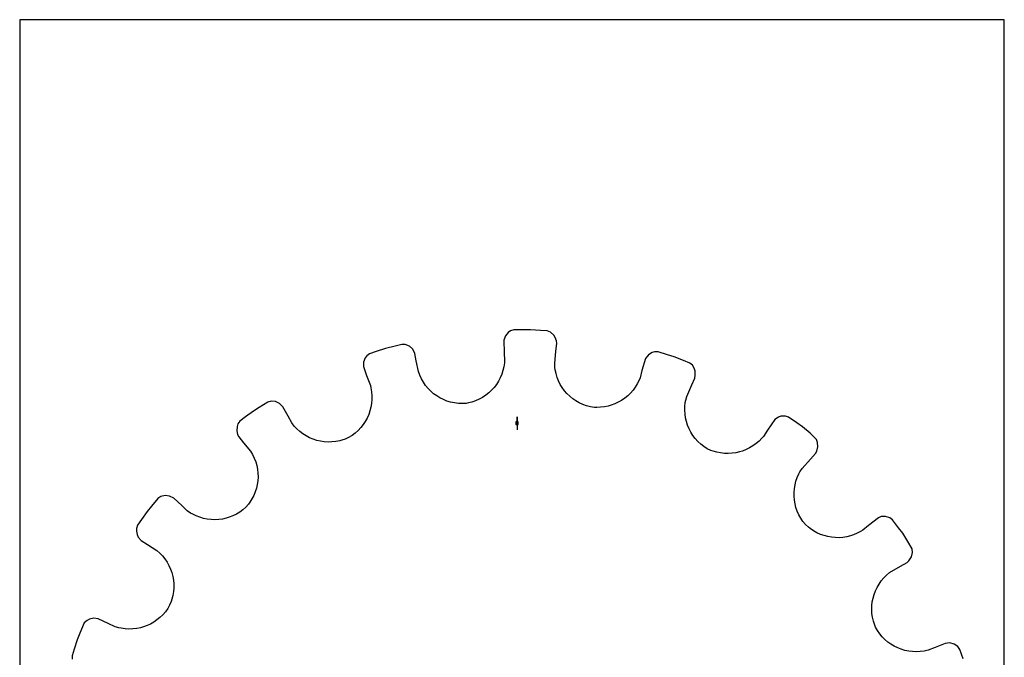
# Model space of a CAD drawing. Extents: x 0 to 216, y 0 to 279.
# Tile 2 of 2: x 0 to 216, y 140 to 279. Entities that reach past the tile are written whole.
import ezdxf

# ---------------------------------------------------------------- set-up
doc = ezdxf.new("R2010")
doc.units = 0

msp = doc.modelspace()

# ---------------------------------------------------------------- linework, layer by layer
at = {"layer": 'annotation', "color": 1}
for p, q in [((109.051908, 190.959435), (109.051908, 192.388185)), ((109.051908, 190.959435), (109.051908, 192.388185)), ((109.051908, 192.388185), (109.051908, 190.959435)), ((109.051908, 190.959435), (109.051908, 189.530685))]:
    msp.add_line(p, q, dxfattribs=at)
at = {"layer": 'boundary', "color": 5}
for p, q in [((106.510862, 210.086391), (106.161562, 209.165952)), ((107.144159, 210.819655), (106.510862, 210.086391)), ((107.604493, 211.173586), (107.144159, 210.819655)), ((108.316122, 211.397854), (107.604493, 211.173586)), ((110.495601, 211.420565), (108.316122, 211.397854)), ((112.007266, 211.436317), (110.495601, 211.420565)), ((114.18181, 211.287895), (112.007266, 211.436317)), ((115.690053, 211.184952), (114.18181, 211.287895)), ((116.387554, 210.920202), (115.690053, 211.184952)), ((117.131107, 210.276567), (116.387554, 210.920202)), ((117.416711, 209.771503), (117.131107, 210.276567)), ((117.682496, 209.012861), (117.416711, 209.771503)), ((80.224227, 207.338126), (78.158425, 206.643342)), ((82.338035, 207.869236), (80.224227, 207.338126)), ((83.804152, 208.237609), (82.338035, 207.869236)), ((84.549344, 208.200872), (83.804152, 208.237609)), ((85.455806, 207.818905), (84.549344, 208.200872)), ((86.179901, 207.154709), (85.455806, 207.818905)), ((106.161562, 209.165952), (106.219576, 206.375557)), ((117.581291, 206.77758), (117.780093, 208.424134)), ((117.780093, 208.424134), (117.682496, 209.012861)), ((75.789697, 205.249116), (75.41379, 204.355963)), ((76.118312, 205.728022), (75.789697, 205.249116)), ((76.725604, 206.161447), (76.118312, 205.728022)), ((78.158425, 206.643342), (76.725604, 206.161447)), ((86.645235, 206.25765), (86.179901, 207.154709)), ((86.964956, 204.63026), (86.645235, 206.25765)), ((106.219576, 206.375557), (106.323076, 204.720204)), ((117.306265, 204.04338), (117.581291, 206.77758)), ((137.239867, 205.159046), (136.432881, 202.487443)), ((137.856507, 205.926472), (137.239867, 205.159046)), ((138.685692, 206.428551), (137.856507, 205.926472)), ((139.232808, 206.622774), (138.685692, 206.428551)), ((139.978733, 206.61607), (139.232808, 206.622774)), ((142.058611, 205.964209), (139.978733, 206.61607)), ((143.501194, 205.512085), (142.058611, 205.964209)), ((145.52348, 204.699011), (143.501194, 205.512085)), ((75.41379, 204.355963), (75.366019, 203.372693)), ((75.366019, 203.372693), (76.014025, 201.418315)), ((87.42592, 202.283934), (86.964956, 204.63026)), ((106.153129, 203.340019), (105.958131, 202.501311)), ((106.276094, 204.20284), (106.153129, 203.340019)), ((106.323076, 204.720204), (106.276094, 204.20284)), ((117.365376, 203.171229), (117.306265, 204.04338)), ((117.426487, 202.662624), (117.365376, 203.171229)), ((146.926119, 204.135072), (145.52348, 204.699011)), ((147.507544, 203.667504), (146.926119, 204.135072)), ((147.807807, 203.170603), (147.507544, 203.667504)), ((148.096079, 202.431448), (147.807807, 203.170603)), ((76.014025, 201.418315), (76.893435, 199.194721)), ((87.724566, 201.455901), (87.42592, 202.283934)), ((88.089232, 200.668622), (87.724566, 201.455901)), ((105.364673, 200.910406), (104.972447, 200.165322)), ((105.694212, 201.690162), (105.364673, 200.910406)), ((105.958131, 202.501311), (105.694212, 201.690162)), ((117.601724, 201.822147), (117.426487, 202.662624)), ((117.846497, 201.007576), (117.601724, 201.822147)), ((118.157486, 200.221479), (117.846497, 201.007576)), ((136.019756, 200.881051), (135.815232, 200.403511)), ((136.432881, 202.487443), (136.019756, 200.881051)), ((147.362678, 199.358704), (148.060645, 200.863343)), ((148.060645, 200.863343), (148.149683, 201.453398)), ((148.149683, 201.453398), (148.096079, 202.431448)), ((76.893435, 199.194721), (77.008732, 198.68813)), ((77.008732, 198.68813), (77.158255, 197.82947)), ((88.515598, 199.923697), (88.089232, 200.668622)), ((89.000158, 199.224561), (88.515598, 199.923697)), ((89.538986, 198.573365), (89.000158, 199.224561)), ((104.012032, 198.792135), (103.450452, 198.171837)), ((104.520432, 199.45788), (104.012032, 198.792135)), ((104.972447, 200.165322), (104.520432, 199.45788)), ((118.532056, 199.468344), (118.157486, 200.221479)), ((118.967004, 198.750674), (118.532056, 199.468344)), ((119.4599, 198.073614), (118.967004, 198.750674)), ((134.986876, 198.883448), (134.485248, 198.193569)), ((135.431597, 199.620946), (134.986876, 198.883448)), ((135.815232, 200.403511), (135.431597, 199.620946)), ((146.256099, 196.843201), (147.362678, 199.358704)), ((77.158255, 197.82947), (77.231826, 196.971582)), ((77.231826, 196.971582), (77.231565, 196.118618)), ((90.12785, 197.972416), (89.538986, 198.573365)), ((90.763228, 197.424411), (90.12785, 197.972416)), ((91.441083, 196.932293), (90.763228, 197.424411)), ((92.15788, 196.498775), (91.441083, 196.932293)), ((92.909261, 196.125478), (92.15788, 196.498775)), ((101.476234, 196.615656), (100.732171, 196.210209)), ((102.179364, 197.079948), (101.476234, 196.615656)), ((102.838585, 197.599971), (102.179364, 197.079948)), ((103.450452, 198.171837), (102.838585, 197.599971)), ((120.007099, 197.43914), (119.4599, 198.073614)), ((120.606576, 196.852169), (120.007099, 197.43914)), ((121.255047, 196.316021), (120.606576, 196.852169)), ((133.327456, 196.966291), (132.679188, 196.4334)), ((133.930804, 197.553809), (133.327456, 196.966291)), ((134.485248, 198.193569), (133.930804, 197.553809)), ((146.042738, 195.995414), (146.256099, 196.843201)), ((52.543505, 194.423018), (51.262817, 193.619764)), ((54.389967, 195.58113), (52.543505, 194.423018)), ((55.109992, 195.77677), (54.389967, 195.58113)), ((56.089866, 195.693421), (55.109992, 195.77677)), ((56.983635, 195.285447), (56.089866, 195.693421)), ((57.703574, 194.576059), (56.983635, 195.285447)), ((58.867113, 192.486918), (57.703574, 194.576059)), ((77.016517, 194.444939), (76.805217, 193.632824)), ((77.159136, 195.275004), (77.016517, 194.444939)), ((77.231565, 196.118618), (77.159136, 195.275004)), ((93.691575, 195.815903), (92.909261, 196.125478)), ((94.501037, 195.572138), (93.691575, 195.815903)), ((95.333662, 195.397105), (94.501037, 195.572138)), ((96.18587, 195.293528), (95.333662, 195.397105)), ((97.053169, 195.263094), (96.18587, 195.293528)), ((97.931842, 195.308602), (97.053169, 195.263094)), ((98.440313, 195.414347), (97.931842, 195.308602)), ((99.133201, 195.589955), (98.440313, 195.414347)), ((99.950133, 195.867142), (99.133201, 195.589955)), ((100.732171, 196.210209), (99.950133, 195.867142)), ((121.949462, 195.833881), (121.255047, 196.316021)), ((122.687233, 195.410206), (121.949462, 195.833881)), ((123.465423, 195.04811), (122.687233, 195.410206)), ((124.281137, 194.751484), (123.465423, 195.04811)), ((125.131199, 194.523565), (124.281137, 194.751484)), ((126.005058, 194.427176), (125.131199, 194.523565)), ((126.517163, 194.415947), (126.005058, 194.427176)), ((127.377726, 194.440581), (126.517163, 194.415947)), ((128.224697, 194.5381), (127.377726, 194.440581)), ((129.054208, 194.706361), (128.224697, 194.5381)), ((129.717846, 194.895145), (129.054208, 194.706361)), ((130.505441, 195.185945), (129.717846, 194.895145)), ((131.264196, 195.540837), (130.505441, 195.185945)), ((131.990117, 195.957448), (131.264196, 195.540837)), ((132.679188, 196.4334), (131.990117, 195.957448)), ((145.832034, 193.789533), (145.850903, 194.639571)), ((145.850903, 194.639571), (145.943548, 195.492653)), ((145.943548, 195.492653), (146.042738, 195.995414)), ((49.512943, 192.320297), (48.299248, 191.418999)), ((51.262817, 193.619764), (49.512943, 192.320297)), ((59.674132, 191.03791), (58.867113, 192.486918)), ((76.527359, 192.842859), (76.185037, 192.079141)), ((76.805217, 193.632824), (76.527359, 192.842859)), ((145.885033, 192.945867), (145.832034, 193.789533)), ((146.008105, 192.113358), (145.885033, 192.945867)), ((166.382706, 192.284162), (165.559031, 191.744745)), ((166.923699, 192.494306), (166.382706, 192.284162)), ((167.906655, 192.520868), (166.923699, 192.494306)), ((168.614142, 192.284138), (167.906655, 192.520868)), ((170.390722, 191.021407), (168.614142, 192.284138)), ((47.691041, 190.262469), (47.609595, 189.296839)), ((47.85525, 190.819445), (47.691041, 190.262469)), ((48.299248, 191.418999), (47.85525, 190.819445)), ((60.214079, 190.342969), (59.674132, 191.03791)), ((60.804286, 189.706601), (60.214079, 190.342969)), ((75.313528, 190.647918), (74.788343, 189.988883)), ((75.779877, 191.346023), (75.313528, 190.647918)), ((76.185037, 192.079141), (75.779877, 191.346023)), ((146.200151, 191.296406), (146.008105, 192.113358)), ((146.459647, 190.500415), (146.200151, 191.296406)), ((146.784344, 189.728123), (146.459647, 190.500415)), ((165.559031, 191.744745), (163.965837, 189.453085)), ((171.622941, 190.145588), (170.390722, 191.021407)), ((173.294956, 188.747311), (171.622941, 190.145588)), ((47.609595, 189.296839), (47.795691, 188.514824)), ((47.795691, 188.514824), (48.031551, 187.96665)), ((48.031551, 187.96665), (49.088228, 186.688332)), ((61.43959, 189.130487), (60.804286, 189.706601)), ((62.116419, 188.615049), (61.43959, 189.130487)), ((62.830319, 188.161894), (62.116419, 188.615049)), ((63.575996, 187.772464), (62.830319, 188.161894)), ((72.876778, 188.289389), (72.134225, 187.829457)), ((73.568089, 188.805327), (72.876778, 188.289389)), ((74.206063, 189.373181), (73.568089, 188.805327)), ((74.788343, 189.988883), (74.206063, 189.373181)), ((147.172794, 188.984145), (146.784344, 189.728123)), ((147.624015, 188.274311), (147.172794, 188.984145)), ((148.135382, 187.60085), (147.624015, 188.274311)), ((163.076547, 188.05299), (162.734602, 187.662215)), ((163.965837, 189.453085), (163.076547, 188.05299)), ((174.695881, 187.408954), (173.294956, 188.747311)), ((49.088228, 186.688332), (50.611716, 184.845287)), ((64.349559, 187.447972), (63.575996, 187.772464)), ((65.146261, 187.189493), (64.349559, 187.447972)), ((65.962164, 186.998192), (65.146261, 187.189493)), ((66.79205, 186.875624), (65.962164, 186.998192)), ((67.631921, 186.82283), (66.79205, 186.875624)), ((68.477194, 186.841175), (67.631921, 186.82283)), ((69.323213, 186.931912), (68.477194, 186.841175)), ((70.165423, 187.09639), (69.323213, 186.931912)), ((70.658076, 187.237635), (70.165423, 187.09639)), ((71.33636, 187.464682), (70.658076, 187.237635)), ((72.134225, 187.829457), (71.33636, 187.464682)), ((148.706239, 186.970191), (148.135382, 187.60085)), ((149.334271, 186.385111), (148.706239, 186.970191)), ((150.018275, 185.850843), (149.334271, 186.385111)), ((150.756308, 185.371492), (150.018275, 185.850843)), ((160.786942, 185.97163), (160.061852, 185.534438)), ((161.477143, 186.47259), (160.786942, 185.97163)), ((162.127949, 187.036565), (161.477143, 186.47259)), ((162.734602, 187.662215), (162.127949, 187.036565)), ((174.954796, 186.761229), (174.695881, 187.408954)), ((174.789581, 184.84894), (175.040904, 185.795753)), ((175.040904, 185.795753), (174.954796, 186.761229)), ((50.611716, 184.845287), (51.062288, 184.089799)), ((51.062288, 184.089799), (51.440379, 183.308875)), ((151.558063, 185.010226), (150.756308, 185.371492)), ((152.04133, 184.84093), (151.558063, 185.010226)), ((152.867236, 184.598199), (152.04133, 184.84093)), ((153.70297, 184.429246), (152.867236, 184.598199)), ((154.544043, 184.333169), (153.70297, 184.429246)), ((155.38581, 184.308568), (154.544043, 184.333169)), ((156.223571, 184.354344), (155.38581, 184.308568)), ((157.052947, 184.469843), (156.223571, 184.354344)), ((157.869343, 184.654091), (157.052947, 184.469843)), ((158.525229, 184.855522), (157.869343, 184.654091)), ((159.306507, 185.162115), (158.525229, 184.855522)), ((160.061852, 185.534438), (159.306507, 185.162115)), ((173.394011, 183.10025), (174.522765, 184.315602)), ((174.522765, 184.315602), (174.789581, 184.84894)), ((51.440379, 183.308875), (51.746197, 182.50704)), ((51.746197, 182.50704), (51.980095, 181.68913)), ((51.980095, 181.68913), (52.14236, 180.85985)), ((171.564314, 181.049794), (173.394011, 183.10025)), ((52.14236, 180.85985), (52.233898, 180.023652)), ((52.233898, 180.023652), (52.255493, 179.184748)), ((170.497969, 179.079064), (170.849803, 179.862019)), ((170.849803, 179.862019), (171.099483, 180.309498)), ((171.099483, 180.309498), (171.564314, 181.049794)), ((52.08869, 177.519372), (51.901353, 176.701825)), ((52.206462, 178.348833), (52.08869, 177.519372)), ((52.255493, 179.184748), (52.206462, 178.348833)), ((169.866621, 176.627724), (170.006508, 177.457283)), ((170.006508, 177.457283), (170.217047, 178.276372)), ((170.217047, 178.276372), (170.497969, 179.079064)), ((31.907935, 175.086862), (30.950468, 174.863197)), ((32.884959, 174.974642), (31.907935, 175.086862)), ((33.788215, 174.522765), (32.884959, 174.974642)), ((51.322111, 175.119719), (50.930227, 174.364959)), ((51.645306, 175.900526), (51.322111, 175.119719)), ((51.901353, 176.701825), (51.645306, 175.900526)), ((169.797064, 175.791699), (169.866621, 176.627724)), ((169.797405, 174.953986), (169.797064, 175.791699)), ((169.867577, 174.119191), (169.797405, 174.953986)), ((28.928061, 172.782634), (27.958229, 171.622941)), ((30.326337, 174.454649), (28.928061, 172.782634)), ((30.950468, 174.863197), (30.326337, 174.454649)), ((35.540476, 172.895358), (33.788215, 174.522765)), ((36.755828, 171.766603), (35.540476, 172.895358)), ((50.161499, 173.23258), (49.597118, 172.565714)), ((50.471737, 173.640048), (50.161499, 173.23258)), ((50.930227, 174.364959), (50.471737, 173.640048)), ((170.007506, 173.29192), (169.867577, 174.119191)), ((170.217152, 172.477525), (170.007506, 173.29192)), ((27.958229, 171.622941), (26.695497, 169.846361)), ((37.483951, 171.272658), (36.755828, 171.766603)), ((37.93143, 171.022979), (37.483951, 171.272658)), ((38.704102, 170.642058), (37.93143, 171.022979)), ((39.498711, 170.332095), (38.704102, 170.642058)), ((46.742392, 170.638211), (45.953142, 170.33127)), ((47.508408, 171.014068), (46.742392, 170.638211)), ((48.246403, 171.458746), (47.508408, 171.014068)), ((48.951193, 171.972189), (48.246403, 171.458746)), ((49.597118, 172.565714), (48.951193, 171.972189)), ((170.495802, 171.679431), (170.217152, 172.477525)), ((170.843532, 170.902931), (170.495802, 171.679431)), ((171.259943, 170.152032), (170.843532, 170.902931)), ((25.819678, 168.614142), (25.582949, 167.906655)), ((26.695497, 169.846361), (25.819678, 168.614142)), ((40.311085, 170.092732), (39.498711, 170.332095)), ((41.136356, 169.92391), (40.311085, 170.092732)), ((41.969733, 169.82555), (41.136356, 169.92391)), ((42.806755, 169.797266), (41.969733, 169.82555)), ((43.642745, 169.838839), (42.806755, 169.797266)), ((44.473097, 169.9502), (43.642745, 169.838839)), ((45.292765, 170.131294), (44.473097, 169.9502)), ((45.953142, 170.33127), (45.292765, 170.131294)), ((171.745375, 169.432641), (171.259943, 170.152032)), ((172.299203, 168.748902), (171.745375, 169.432641)), ((172.949963, 168.157497), (172.299203, 168.748902)), ((186.123605, 168.548778), (184.845287, 167.492101)), ((188.346858, 170.235856), (186.123605, 168.548778)), ((188.895032, 170.471716), (188.346858, 170.235856)), ((189.876155, 170.526669), (188.895032, 170.471716)), ((190.819445, 170.248567), (189.876155, 170.526669)), ((191.419, 169.804569), (190.819445, 170.248567)), ((192.718466, 168.054696), (191.419, 169.804569)), ((25.582949, 167.906655), (25.598633, 167.326258)), ((25.598633, 167.326258), (25.755265, 166.548471)), ((25.755265, 166.548471), (25.965408, 166.007478)), ((173.357432, 167.847258), (172.949963, 168.157497)), ((174.068081, 167.361359), (173.357432, 167.847258)), ((174.810616, 166.942198), (174.068081, 167.361359)), ((175.580756, 166.590871), (174.810616, 166.942198)), ((176.373663, 166.307325), (175.580756, 166.590871)), ((177.184555, 166.091848), (176.373663, 166.307325)), ((182.172074, 166.261829), (181.349508, 166.057268)), ((182.835422, 166.482864), (182.172074, 166.261829)), ((183.628694, 166.818281), (182.835422, 166.482864)), ((184.3992, 167.226056), (183.628694, 166.818281)), ((184.845287, 167.492101), (184.3992, 167.226056)), ((193.619764, 166.841), (192.718466, 168.054696)), ((194.777875, 164.994538), (193.619764, 166.841)), ((25.965408, 166.007478), (26.632114, 165.247991)), ((26.632114, 165.247991), (28.032208, 164.358702)), ((28.032208, 164.358702), (30.050827, 163.076547)), ((178.009137, 165.945587), (177.184555, 166.091848)), ((178.842409, 165.868404), (178.009137, 165.945587)), ((179.680089, 165.861075), (178.842409, 165.868404)), ((180.517395, 165.923969), (179.680089, 165.861075)), ((181.349508, 166.057268), (180.517395, 165.923969)), ((195.661252, 163.418972), (194.777875, 164.994538)), ((30.050827, 163.076547), (30.71264, 162.497432)), ((30.71264, 162.497432), (31.313208, 161.871679)), ((195.52634, 161.647918), (195.742636, 162.592528)), ((195.742636, 162.592528), (195.661252, 163.418972)), ((31.313208, 161.871679), (31.851801, 161.203495)), ((31.851801, 161.203495), (32.32666, 160.498024)), ((32.32666, 160.498024), (32.737727, 159.759327)), ((193.127051, 159.593224), (194.576059, 160.400243)), ((194.576059, 160.400243), (194.994925, 160.825339)), ((194.994925, 160.825339), (195.52634, 161.647918)), ((32.737727, 159.759327), (33.083177, 158.992435)), ((33.083177, 158.992435), (33.362818, 158.201179)), ((33.362818, 158.201179), (33.575028, 157.390912)), ((189.470661, 157.03935), (190.082352, 157.648025)), ((190.082352, 157.648025), (190.753305, 158.208556)), ((190.753305, 158.208556), (193.127051, 159.593224)), ((33.575028, 157.390912), (33.718959, 156.565679)), ((33.718959, 156.565679), (33.793466, 155.730328)), ((33.793466, 155.730328), (33.797819, 154.889093)), ((188.002408, 154.968114), (188.429465, 155.695028)), ((188.429465, 155.695028), (188.919396, 156.387039)), ((188.919396, 156.387039), (189.470661, 157.03935)), ((33.731473, 154.04656), (33.592531, 153.207592)), ((33.797819, 154.889093), (33.731473, 154.04656)), ((187.111148, 152.623412), (187.342115, 153.427978)), ((187.342115, 153.427978), (187.639573, 154.211017)), ((187.639573, 154.211017), (188.002408, 154.968114)), ((33.211013, 151.893253), (32.880277, 151.084658)), ((33.380309, 152.37652), (33.211013, 151.893253)), ((33.592531, 153.207592), (33.380309, 152.37652)), ((186.854003, 150.967807), (186.947996, 151.801782)), ((186.947996, 151.801782), (187.111148, 152.623412)), ((31.937509, 149.614397), (31.373239, 148.963442)), ((32.449287, 150.320528), (31.937509, 149.614397)), ((32.880277, 151.084658), (32.449287, 150.320528)), ((186.830343, 150.125724), (186.854003, 150.967807)), ((186.878336, 149.280145), (186.830343, 150.125724)), ((186.999272, 148.435686), (186.878336, 149.280145)), ((14.160232, 147.164235), (13.155672, 144.903833)), ((14.780959, 147.715804), (14.160232, 147.164235)), ((15.277859, 148.016066), (14.780959, 147.715804)), ((16.241163, 148.211439), (15.277859, 148.016066)), ((17.240474, 148.060645), (16.241163, 148.211439)), ((19.409821, 147.054334), (17.240474, 148.060645)), ((20.91446, 146.356367), (19.409821, 147.054334)), ((28.680381, 146.94343), (27.919685, 146.592623)), ((29.410376, 147.357587), (28.680381, 146.94343)), ((30.105314, 147.833439), (29.410376, 147.357587)), ((30.761246, 148.36917), (30.105314, 147.833439)), ((31.373239, 148.963442), (30.761246, 148.36917)), ((187.194356, 147.596694), (186.999272, 148.435686)), ((187.335602, 147.104041), (187.194356, 147.596694)), ((187.650787, 146.28218), (187.335602, 147.104041)), ((13.155672, 144.903833), (12.591732, 143.501194)), ((21.759694, 146.111535), (20.91446, 146.356367)), ((22.262454, 146.012346), (21.759694, 146.111535)), ((23.114876, 145.888845), (22.262454, 146.012346)), ((23.96616, 145.839761), (23.114876, 145.888845)), ((24.812435, 145.863328), (23.96616, 145.839761)), ((25.649514, 145.957703), (24.812435, 145.863328)), ((26.472837, 146.121501), (25.649514, 145.957703)), ((27.133399, 146.306425), (26.472837, 146.121501)), ((27.919685, 146.592623), (27.133399, 146.306425)), ((188.087059, 145.51891), (187.650787, 146.28218)), ((188.581103, 144.806228), (188.087059, 145.51891)), ((189.128608, 144.145729), (188.581103, 144.806228)), ((12.591732, 143.501194), (11.939871, 141.421317)), ((189.725799, 143.54023), (189.128608, 144.145729)), ((190.368189, 142.991429), (189.725799, 143.54023)), ((191.051223, 142.50029), (190.368189, 142.991429)), ((191.771059, 142.069681), (191.051223, 142.50029)), ((202.960579, 142.699741), (200.736985, 141.820332)), ((203.966868, 142.792666), (202.960579, 142.699741)), ((204.916951, 142.542044), (203.966868, 142.792666)), ((205.728022, 141.985505), (204.916951, 142.542044)), ((11.939871, 141.421317), (11.487747, 139.978734)), ((192.523326, 141.701214), (191.771059, 142.069681)), ((193.303555, 141.396587), (192.523326, 141.701214)), ((194.107555, 141.157325), (193.303555, 141.396587)), ((194.931371, 140.98634), (194.107555, 141.157325)), ((195.770446, 140.884618), (194.931371, 140.98634)), ((196.620602, 140.854422), (195.770446, 140.884618)), ((197.477615, 140.897321), (196.620602, 140.854422)), ((198.336763, 141.015115), (197.477615, 140.897321)), ((199.19472, 141.210382), (198.336763, 141.015115)), ((200.736985, 141.820332), (199.19472, 141.210382)), ((206.161447, 141.378212), (205.728022, 141.985505)), ((206.856231, 139.31241), (206.161447, 141.378212)), ((11.487747, 139.978734), (11.481042, 139.232808))]:
    msp.add_line(p, q, dxfattribs=at)
at = {"layer": 'frame', "color": 5}
for p, q in [((215.9, 279.4), (0, 279.4)), ((0, 279.4), (0, 0)), ((215.9, 0), (215.9, 279.4))]:
    msp.add_line(p, q, dxfattribs=at)
at = {"layer": 'hole', "color": 5}
for p, q in [((109.337658, 191.245185), (108.766158, 191.245185)), ((108.766158, 191.245185), (108.766158, 190.673685)), ((108.766158, 190.673685), (109.337658, 190.673685)), ((109.337658, 190.673685), (109.337658, 191.245185))]:
    msp.add_line(p, q, dxfattribs=at)

doc.saveas('drawing.dxf')
